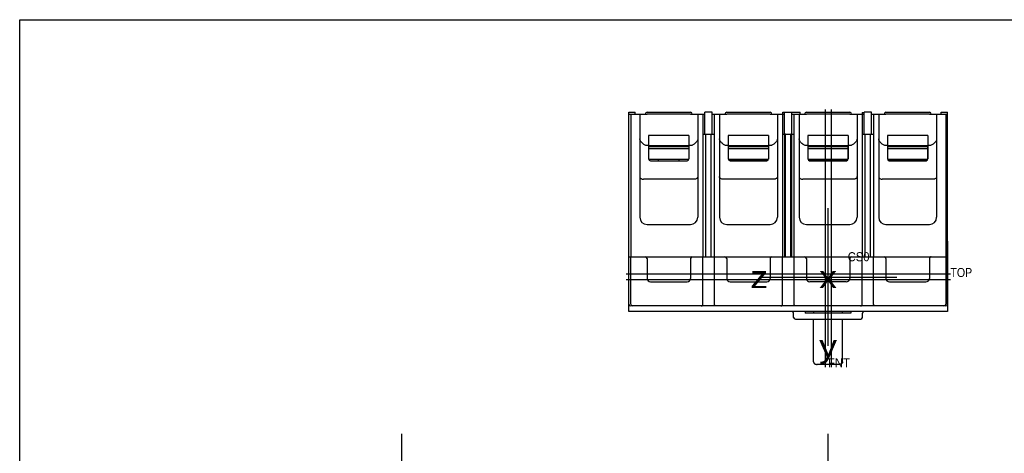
# Model space of a CAD drawing. Extents: x 0 to 34, y 0 to 22.
# Tile 2 of 5: x 0 to 17, y 14.5 to 22. Entities that reach past the tile are written whole.
import ezdxf
from ezdxf.enums import TextEntityAlignment as Align

# ---------------------------------------------------------------- set-up
doc = ezdxf.new("R2010")
doc.units = 0
doc.header["$LTSCALE"] = 1.87
doc.layers.get('0').update_dxf_attribs({"linetype": 'CONTINUOUS'})
doc.styles.add('TEXTSTYLE_0', font='txt', dxfattribs={"width": 0.8})

msp = doc.modelspace()

# ---------------------------------------------------------------- linework, layer by layer
at = {"color": 7, "linetype": 'CONTINUOUS'}
for p, q in [((0, 0), (0, 22)), ((0, 22), (34, 22))]:
    msp.add_line(p, q, dxfattribs=at)
at = {"color": 6, "linetype": 'CONTINUOUS'}
for p, q in [((10.519, 17.909), (10.519, 20.403)), ((10.519, 20.403), (10.629, 20.403)), ((10.629, 20.372), (10.629, 20.403)), ((10.832, 20.403), (11.582, 20.403)), ((11.831, 20.022), (11.831, 20.403)), ((11.956, 20.403), (11.831, 20.403)), ((11.956, 20.022), (11.956, 20.403)), ((12.207, 20.403), (12.957, 20.403)), ((13.177, 20.372), (13.177, 20.403)), ((13.177, 20.403), (13.474, 20.403)), ((13.206, 20.022), (13.206, 20.403)), ((13.331, 20.022), (13.331, 20.403)), ((13.474, 20.372), (13.474, 20.403)), ((13.582, 20.403), (14.332, 20.403)), ((14.581, 20.022), (14.581, 20.403)), ((14.706, 20.403), (14.581, 20.403)), ((14.706, 20.022), (14.706, 20.403)), ((14.957, 20.403), (15.707, 20.403)), ((15.91, 20.403), (16.019, 20.403)), ((15.91, 20.372), (15.91, 20.403)), ((16.019, 17.909), (16.019, 20.403)), ((10.519, 20.372), (10.707, 20.372)), ((10.55, 20.372), (10.55, 17.909)), ((10.707, 20.372), (10.707, 18.591)), ((11.582, 20.372), (10.832, 20.372)), ((11.707, 20.372), (11.707, 18.591)), ((11.707, 20.372), (11.831, 20.372)), ((11.795, 20.372), (11.795, 17.909)), ((11.956, 20.372), (12.082, 20.372)), ((11.993, 20.372), (11.993, 17.909)), ((12.082, 20.372), (12.082, 18.591)), ((12.957, 20.372), (12.207, 20.372)), ((13.082, 20.372), (13.082, 18.591)), ((13.082, 20.372), (13.206, 20.372)), ((13.17, 20.372), (13.17, 17.909)), ((13.331, 20.372), (13.457, 20.372)), ((13.368, 20.372), (13.368, 17.909)), ((13.457, 20.372), (13.457, 18.591)), ((14.332, 20.372), (13.582, 20.372)), ((14.457, 20.372), (14.457, 18.591)), ((14.457, 20.372), (14.581, 20.372)), ((14.545, 20.372), (14.545, 17.909)), ((14.547, 20.398), (14.547, 20.372)), ((14.547, 20.398), (14.581, 20.398)), ((14.706, 20.372), (14.832, 20.372)), ((14.743, 20.372), (14.743, 17.909)), ((14.832, 20.372), (14.832, 18.591)), ((15.707, 20.372), (14.957, 20.372)), ((15.832, 20.372), (16.019, 20.372)), ((15.832, 20.372), (15.832, 18.591)), ((15.988, 20.372), (15.988, 17.909)), ((10.859, 20.001), (10.859, 19.597)), ((11.554, 20.001), (10.859, 20.001)), ((11.554, 20.001), (11.554, 19.597)), ((11.795, 20.022), (11.993, 20.022)), ((11.847, 17.909), (11.847, 20.022)), ((11.941, 17.909), (11.941, 20.022)), ((12.234, 20.001), (12.234, 19.597)), ((12.929, 20.001), (12.234, 20.001)), ((12.929, 20.001), (12.929, 19.597)), ((13.17, 20.022), (13.208, 20.022)), ((13.222, 17.909), (13.222, 20.022)), ((13.222, 20.022), (13.316, 20.022)), ((13.316, 17.909), (13.316, 20.022)), ((13.33, 20.022), (13.368, 20.022)), ((13.609, 20.001), (13.609, 19.597)), ((14.304, 20.001), (13.609, 20.001)), ((14.304, 20.001), (14.304, 19.597)), ((14.545, 20.022), (14.743, 20.022)), ((14.597, 17.909), (14.597, 20.022)), ((14.691, 17.909), (14.691, 20.022)), ((14.984, 20.001), (14.984, 19.597)), ((15.679, 20.001), (14.984, 20.001)), ((15.679, 20.001), (15.679, 19.597)), ((10.859, 19.829), (10.832, 19.829)), ((10.859, 19.807), (10.863, 19.807)), ((10.863, 19.591), (10.863, 19.807)), ((10.863, 19.779), (11.551, 19.779)), ((11.518, 19.824), (10.896, 19.824)), ((11.551, 19.807), (11.551, 19.591)), ((11.554, 19.807), (11.551, 19.807)), ((11.582, 19.829), (11.554, 19.829)), ((12.234, 19.829), (12.207, 19.829)), ((12.234, 19.807), (12.238, 19.807)), ((12.234, 19.778), (12.238, 19.778)), ((12.238, 19.591), (12.238, 19.807)), ((12.238, 19.779), (12.926, 19.779)), ((12.893, 19.824), (12.271, 19.824)), ((12.926, 19.807), (12.926, 19.591)), ((12.929, 19.807), (12.926, 19.807)), ((12.926, 19.778), (12.929, 19.778)), ((12.957, 19.829), (12.929, 19.829)), ((13.609, 19.829), (13.582, 19.829)), ((13.609, 19.807), (13.613, 19.807)), ((13.609, 19.778), (13.613, 19.778)), ((13.613, 19.591), (13.613, 19.807)), ((13.613, 19.779), (14.301, 19.779)), ((14.268, 19.824), (13.646, 19.824)), ((14.301, 19.807), (14.301, 19.591)), ((14.304, 19.807), (14.301, 19.807)), ((14.301, 19.778), (14.304, 19.778)), ((14.332, 19.829), (14.304, 19.829)), ((14.984, 19.829), (14.957, 19.829)), ((14.984, 19.807), (14.988, 19.807)), ((14.984, 19.778), (14.988, 19.778)), ((14.988, 19.591), (14.988, 19.807)), ((14.988, 19.779), (15.676, 19.779)), ((15.643, 19.824), (15.021, 19.824)), ((15.679, 19.807), (15.676, 19.807)), ((15.676, 19.807), (15.676, 19.591)), ((15.676, 19.778), (15.679, 19.778)), ((15.707, 19.829), (15.679, 19.829)), ((10.859, 19.696), (10.863, 19.696)), ((10.863, 19.591), (11.551, 19.591)), ((11.027, 19.567), (11.027, 19.591)), ((11.387, 19.567), (11.387, 19.591)), ((11.551, 19.696), (11.554, 19.696)), ((12.238, 19.591), (12.926, 19.591)), ((13.613, 19.591), (14.301, 19.591)), ((14.988, 19.591), (15.676, 19.591)), ((11.645, 19.247), (10.769, 19.247)), ((13.02, 19.247), (12.144, 19.247)), ((14.395, 19.247), (13.519, 19.247)), ((15.77, 19.247), (14.894, 19.247)), ((10.832, 18.466), (11.582, 18.466)), ((12.207, 18.466), (12.957, 18.466)), ((13.582, 18.466), (14.332, 18.466)), ((14.957, 18.466), (15.707, 18.466)), ((10.519, 17.909), (13.208, 17.909)), ((10.519, 16.963), (10.519, 17.907)), ((10.519, 17.907), (10.814, 17.907)), ((10.55, 17.089), (10.55, 17.907)), ((10.653, 17.909), (10.653, 17.907)), ((10.719, 17.907), (10.719, 17.909)), ((10.769, 17.907), (10.769, 17.909)), ((10.817, 17.909), (10.817, 17.903)), ((10.832, 17.877), (10.832, 17.534)), ((11.582, 17.877), (11.582, 17.534)), ((11.598, 17.909), (11.598, 17.903)), ((11.612, 17.907), (12.177, 17.907)), ((11.796, 17.089), (11.796, 17.907)), ((11.815, 17.907), (11.815, 17.909)), ((11.994, 17.089), (11.994, 17.907)), ((12.095, 17.907), (12.095, 17.909)), ((12.192, 17.909), (12.192, 17.903)), ((12.207, 17.877), (12.207, 17.534)), ((12.957, 17.877), (12.957, 17.534)), ((12.973, 17.909), (12.973, 17.903)), ((12.987, 17.907), (13.552, 17.907)), ((13.069, 17.909), (13.069, 17.907)), ((13.171, 17.089), (13.171, 17.907)), ((13.222, 17.909), (13.316, 17.909)), ((13.33, 17.909), (16.019, 17.909)), ((13.369, 17.089), (13.369, 17.907)), ((13.377, 17.909), (13.377, 17.907)), ((13.567, 17.909), (13.567, 17.903)), ((13.582, 17.877), (13.582, 17.534)), ((14.332, 17.877), (14.332, 17.534)), ((14.348, 17.909), (14.348, 17.903)), ((14.362, 17.907), (14.927, 17.907)), ((14.537, 17.907), (14.537, 17.909)), ((14.546, 17.089), (14.546, 17.907)), ((14.744, 17.089), (14.744, 17.907)), ((14.845, 17.907), (14.845, 17.909)), ((14.942, 17.909), (14.942, 17.903)), ((14.957, 17.877), (14.957, 17.534)), ((15.707, 17.877), (15.707, 17.534)), ((15.723, 17.909), (15.723, 17.903)), ((15.725, 17.907), (16.019, 17.907)), ((15.769, 17.909), (15.769, 17.907)), ((15.82, 17.909), (15.82, 17.907)), ((15.887, 17.909), (15.887, 17.907)), ((15.988, 17.907), (15.988, 17.089)), ((16.019, 17.907), (16.019, 16.963)), ((10.892, 17.474), (11.522, 17.474)), ((12.267, 17.474), (12.897, 17.474)), ((14.272, 17.474), (13.642, 17.474)), ((15.017, 17.474), (15.647, 17.474)), ((16.02, 17.219), (16.02, 17.02)), ((15.989, 17.059), (10.549, 17.059)), ((16.02, 17.02), (16.019, 17.02)), ((16.02, 17.089), (16.02, 16.967)), ((16.019, 16.963), (10.519, 16.963)), ((13.363, 16.863), (13.363, 16.933)), ((13.393, 16.833), (14.521, 16.833)), ((13.707, 16.963), (13.707, 16.933)), ((13.707, 16.094), (13.707, 16.833)), ((14.207, 16.933), (14.207, 16.963)), ((14.207, 16.094), (14.207, 16.833)), ((14.551, 16.863), (14.551, 16.933)), ((16.02, 16.967), (16.02, 16.967)), ((14.145, 16.05), (13.769, 16.05))]:
    msp.add_line(p, q, dxfattribs=at)
at = {"color": 2, "linetype": 'CONTINUOUS'}
for p, q in [((13.906, 20.453), (13.906, 16.001)), ((10.707, 20.372), (10.832, 20.372)), ((11.582, 20.372), (11.707, 20.372)), ((12.082, 20.372), (12.207, 20.372)), ((12.957, 20.372), (13.082, 20.372)), ((13.457, 20.372), (13.582, 20.372)), ((14.332, 20.372), (14.457, 20.372)), ((14.832, 20.372), (14.957, 20.372)), ((15.707, 20.372), (15.832, 20.372)), ((13.208, 17.909), (13.208, 20.022)), ((13.222, 20.022), (13.208, 20.022)), ((13.33, 20.022), (13.316, 20.022)), ((13.33, 17.909), (13.33, 20.022)), ((10.863, 19.807), (10.863, 19.814)), ((11.551, 19.807), (10.863, 19.807)), ((11.551, 19.807), (11.551, 19.814)), ((12.238, 19.807), (12.238, 19.814)), ((12.926, 19.807), (12.238, 19.807)), ((12.926, 19.807), (12.926, 19.814)), ((13.613, 19.807), (13.613, 19.814)), ((14.301, 19.807), (13.613, 19.807)), ((14.301, 19.807), (14.301, 19.814)), ((14.988, 19.807), (14.988, 19.814)), ((15.676, 19.807), (14.988, 19.807)), ((15.676, 19.807), (15.676, 19.814)), ((10.889, 19.567), (11.524, 19.567)), ((12.238, 19.653), (12.234, 19.653)), ((12.236, 19.588), (12.928, 19.588)), ((12.264, 19.567), (12.899, 19.567)), ((12.929, 19.653), (12.926, 19.653)), ((13.613, 19.653), (13.609, 19.653)), ((13.611, 19.588), (14.303, 19.588)), ((13.639, 19.567), (14.274, 19.567)), ((14.304, 19.653), (14.301, 19.653)), ((14.988, 19.653), (14.984, 19.653)), ((14.986, 19.588), (15.678, 19.588)), ((15.014, 19.567), (15.649, 19.567)), ((15.679, 19.653), (15.676, 19.653)), ((13.957, 16.369), (13.957, 18.749)), ((13.208, 18.262), (13.222, 18.262)), ((13.316, 18.262), (13.33, 18.262)), ((13.317, 18.244), (13.316, 18.244)), ((16.02, 17.089), (16.02, 18.188)), ((16.02, 18.179), (16.02, 17.219)), ((10.519, 17.909), (10.519, 17.907)), ((10.689, 17.907), (10.689, 17.909)), ((11.833, 17.907), (11.833, 17.909)), ((11.958, 17.907), (11.958, 17.909)), ((13.207, 17.907), (13.207, 17.909)), ((13.222, 17.909), (13.208, 17.909)), ((13.33, 17.909), (13.316, 17.909)), ((13.332, 17.907), (13.332, 17.909)), ((14.582, 17.907), (14.582, 17.909)), ((14.707, 17.907), (14.707, 17.909)), ((15.85, 17.909), (15.85, 17.907)), ((16.019, 17.909), (16.019, 17.907)), ((12.767, 17.559), (15.147, 17.559)), ((16.02, 17.559), (16.019, 17.559)), ((16.07, 17.508), (10.47, 17.508)), ((16.02, 17.219), (16.019, 17.219)), ((16.02, 17.089), (16.02, 17.089)), ((16.02, 17.02), (16.02, 16.967)), ((13.563, 16.963), (13.563, 16.933)), ((14.351, 16.933), (13.563, 16.933)), ((14.351, 16.963), (14.351, 16.933)), ((16.02, 16.967), (16.019, 16.967)), ((6.598, 12.47), (6.598, 14.85)), ((13.957, 12.47), (13.957, 14.85))]:
    msp.add_line(p, q, dxfattribs=at)
at = {"color": 1, "linetype": 'CONTINUOUS'}
for p, q in [((14.008, 20.453), (14.008, 16.001)), ((16.07, 17.61), (10.47, 17.61))]:
    msp.add_line(p, q, dxfattribs=at)
at = {"color": 6, "linetype": 'CONTINUOUS'}
for centre, radius, start, end in [((10.832, 20.372), 0.031, 90, 180), ((11.582, 20.372), 0.031, 0, 90), ((12.207, 20.372), 0.031, 90, 180), ((12.957, 20.372), 0.031, 0, 90), ((13.582, 20.372), 0.031, 90, 180), ((14.332, 20.372), 0.031, 0, 90), ((14.957, 20.372), 0.031, 90, 180), ((15.707, 20.372), 0.031, 0, 90), ((10.896, 19.762), 0.062, 90, 126.6392), ((11.518, 19.762), 0.062, 54.5041, 90), ((12.271, 19.762), 0.062, 90, 126.6392), ((12.893, 19.762), 0.062, 54.5041, 90), ((13.646, 19.762), 0.062, 90, 126.6392), ((14.268, 19.762), 0.062, 54.5041, 90), ((15.021, 19.762), 0.062, 90, 126.6392), ((15.643, 19.762), 0.062, 54.5041, 90), ((10.832, 18.591), 0.125, 180, 270), ((11.582, 18.591), 0.125, 270, 360), ((12.207, 18.591), 0.125, 180, 270), ((12.957, 18.591), 0.125, 270, 360), ((13.582, 18.591), 0.125, 180, 270), ((14.332, 18.591), 0.125, 270, 360), ((14.957, 18.591), 0.125, 180, 270), ((15.707, 18.591), 0.125, 270, 360), ((10.802, 17.877), 0.03, 0, 90), ((10.814, 17.877), 0.03, 85.2153, 90), ((11.612, 17.877), 0.03, 90, 180), ((12.177, 17.877), 0.03, 0, 90), ((12.987, 17.877), 0.03, 90, 180), ((13.552, 17.877), 0.03, 0, 90), ((14.362, 17.877), 0.03, 90, 180), ((14.927, 17.877), 0.03, 0, 90), ((15.737, 17.877), 0.03, 90, 180), ((15.725, 17.877), 0.03, 90, 94.7847), ((10.892, 17.534), 0.06, 180, 270), ((11.522, 17.534), 0.06, 270, 360), ((12.267, 17.534), 0.06, 180, 270), ((12.897, 17.534), 0.06, 270, 360), ((13.642, 17.534), 0.06, 180, 270), ((14.272, 17.534), 0.06, 270, 360), ((15.017, 17.534), 0.06, 180, 270), ((15.647, 17.534), 0.06, 270, 360), ((10.549, 17.089), 0.03, 180, 270), ((10.58, 17.089), 0.03, 180, 270), ((15.958, 17.089), 0.03, 270, 360), ((15.989, 17.089), 0.03, 270, 360), ((13.393, 16.863), 0.03, 180, 270), ((14.521, 16.863), 0.03, 270, 360), ((14.581, 16.933), 0.03, 90, 180)]:
    msp.add_arc(centre, radius, start, end, dxfattribs=at)
at = {"color": 2, "linetype": 'CONTINUOUS'}
for centre, radius, start, end in [((10.889, 19.597), 0.03, 180, 270), ((11.524, 19.597), 0.03, 270, 360), ((12.264, 19.597), 0.03, 180, 270), ((12.899, 19.597), 0.03, 270, 360), ((13.639, 19.597), 0.03, 180, 270), ((14.274, 19.597), 0.03, 270, 360), ((15.014, 19.597), 0.03, 180, 270), ((15.649, 19.597), 0.03, 270, 360), ((13.222, 18.229), 0.015, 90, 156.6831), ((13.317, 18.229), 0.015, 30.2761, 90), ((13.333, 16.933), 0.03, 0, 90)]:
    msp.add_arc(centre, radius, start, end, dxfattribs=at)
at = {"color": 6, "linetype": 'CONTINUOUS'}
for points, knots in [([(10.769, 19.853), (10.761, 19.86), (10.745, 19.874), (10.724, 19.896), (10.71, 19.919), (10.707, 19.936), (10.707, 19.944)], [0, 0, 0, 0, 0.290265, 0.555534, 0.789295, 1, 1, 1, 1]), ([(11.707, 19.944), (11.707, 19.936), (11.704, 19.919), (11.69, 19.896), (11.67, 19.874), (11.654, 19.86), (11.645, 19.853)], [0, 0, 0, 0, 0.210705, 0.444466, 0.709735, 1, 1, 1, 1]), ([(12.144, 19.853), (12.136, 19.86), (12.12, 19.874), (12.099, 19.896), (12.085, 19.919), (12.082, 19.936), (12.082, 19.944)], [0, 0, 0, 0, 0.290265, 0.555534, 0.789295, 1, 1, 1, 1]), ([(13.082, 19.944), (13.082, 19.936), (13.079, 19.919), (13.065, 19.896), (13.045, 19.874), (13.029, 19.86), (13.02, 19.853)], [0, 0, 0, 0, 0.210705, 0.444466, 0.709735, 1, 1, 1, 1]), ([(13.519, 19.853), (13.511, 19.86), (13.495, 19.874), (13.474, 19.896), (13.46, 19.919), (13.457, 19.936), (13.457, 19.944)], [0, 0, 0, 0, 0.290265, 0.555534, 0.789295, 1, 1, 1, 1]), ([(14.457, 19.944), (14.457, 19.936), (14.454, 19.919), (14.44, 19.896), (14.42, 19.874), (14.404, 19.86), (14.395, 19.853)], [0, 0, 0, 0, 0.210705, 0.444466, 0.709735, 1, 1, 1, 1]), ([(14.894, 19.853), (14.886, 19.86), (14.87, 19.874), (14.849, 19.896), (14.835, 19.919), (14.832, 19.936), (14.832, 19.944)], [0, 0, 0, 0, 0.290265, 0.555534, 0.789295, 1, 1, 1, 1]), ([(15.832, 19.944), (15.832, 19.936), (15.829, 19.919), (15.815, 19.896), (15.795, 19.874), (15.779, 19.86), (15.77, 19.853)], [0, 0, 0, 0, 0.210705, 0.444466, 0.709735, 1, 1, 1, 1]), ([(10.832, 19.829), (10.825, 19.829), (10.81, 19.831), (10.789, 19.839), (10.775, 19.848), (10.769, 19.853)], [0, 0, 0, 0, 0.309784, 0.638656, 1, 1, 1, 1]), ([(11.645, 19.853), (11.639, 19.848), (11.625, 19.839), (11.604, 19.831), (11.589, 19.829), (11.582, 19.829)], [0, 0, 0, 0, 0.361344, 0.690216, 1, 1, 1, 1]), ([(12.207, 19.829), (12.2, 19.829), (12.185, 19.831), (12.164, 19.839), (12.15, 19.848), (12.144, 19.853)], [0, 0, 0, 0, 0.309784, 0.638656, 1, 1, 1, 1]), ([(13.02, 19.853), (13.014, 19.848), (13, 19.839), (12.979, 19.831), (12.964, 19.829), (12.957, 19.829)], [0, 0, 0, 0, 0.361344, 0.690216, 1, 1, 1, 1]), ([(13.582, 19.829), (13.575, 19.829), (13.56, 19.831), (13.539, 19.839), (13.525, 19.848), (13.519, 19.853)], [0, 0, 0, 0, 0.309784, 0.638656, 1, 1, 1, 1]), ([(14.395, 19.853), (14.389, 19.848), (14.375, 19.839), (14.354, 19.831), (14.339, 19.829), (14.332, 19.829)], [0, 0, 0, 0, 0.361344, 0.690216, 1, 1, 1, 1]), ([(14.957, 19.829), (14.95, 19.829), (14.935, 19.831), (14.914, 19.839), (14.9, 19.848), (14.894, 19.853)], [0, 0, 0, 0, 0.309784, 0.638656, 1, 1, 1, 1]), ([(15.77, 19.853), (15.764, 19.848), (15.75, 19.839), (15.729, 19.831), (15.714, 19.829), (15.707, 19.829)], [0, 0, 0, 0, 0.361344, 0.690216, 1, 1, 1, 1]), ([(10.707, 19.292), (10.707, 19.288), (10.708, 19.278), (10.715, 19.265), (10.729, 19.255), (10.747, 19.249), (10.762, 19.247), (10.769, 19.247)], [0, 0, 0, 0, 0.161556, 0.324754, 0.510919, 0.736549, 1, 1, 1, 1]), ([(11.707, 19.292), (11.707, 19.288), (11.706, 19.278), (11.699, 19.265), (11.685, 19.255), (11.667, 19.249), (11.653, 19.247), (11.645, 19.247)], [0, 0, 0, 0, 0.161556, 0.324754, 0.510919, 0.736549, 1, 1, 1, 1]), ([(12.144, 19.247), (12.137, 19.247), (12.122, 19.249), (12.104, 19.255), (12.09, 19.265), (12.083, 19.278), (12.082, 19.288), (12.082, 19.292)], [0, 0, 0, 0, 0.263451, 0.489081, 0.675246, 0.838444, 1, 1, 1, 1]), ([(13.082, 19.292), (13.082, 19.288), (13.081, 19.278), (13.074, 19.265), (13.06, 19.255), (13.042, 19.249), (13.028, 19.247), (13.02, 19.247)], [0, 0, 0, 0, 0.161556, 0.324754, 0.510919, 0.736549, 1, 1, 1, 1]), ([(13.457, 19.292), (13.457, 19.288), (13.458, 19.278), (13.465, 19.265), (13.479, 19.255), (13.497, 19.249), (13.512, 19.247), (13.519, 19.247)], [0, 0, 0, 0, 0.161556, 0.324754, 0.510919, 0.736549, 1, 1, 1, 1]), ([(14.457, 19.292), (14.457, 19.288), (14.456, 19.278), (14.449, 19.265), (14.435, 19.255), (14.417, 19.249), (14.403, 19.247), (14.395, 19.247)], [0, 0, 0, 0, 0.161556, 0.324754, 0.510919, 0.736549, 1, 1, 1, 1]), ([(14.832, 19.292), (14.832, 19.288), (14.833, 19.278), (14.84, 19.265), (14.854, 19.255), (14.872, 19.249), (14.887, 19.247), (14.894, 19.247)], [0, 0, 0, 0, 0.161556, 0.324754, 0.510919, 0.736549, 1, 1, 1, 1]), ([(15.832, 19.292), (15.832, 19.288), (15.831, 19.278), (15.824, 19.265), (15.81, 19.255), (15.792, 19.249), (15.778, 19.247), (15.77, 19.247)], [0, 0, 0, 0, 0.161556, 0.324754, 0.510919, 0.736549, 1, 1, 1, 1]), ([(11.766, 17.059), (11.767, 17.059), (11.769, 17.059), (11.773, 17.06), (11.776, 17.061), (11.779, 17.062), (11.782, 17.064), (11.784, 17.065), (11.787, 17.067), (11.789, 17.069), (11.791, 17.072), (11.792, 17.075), (11.794, 17.078), (11.795, 17.081), (11.796, 17.084), (11.796, 17.087), (11.796, 17.089), (11.796, 17.089)], [0, 0, 0, 0, 0.072562, 0.144907, 0.212861, 0.279752, 0.350028, 0.412771, 0.475212, 0.541893, 0.61364, 0.678081, 0.746722, 0.815761, 0.886972, 0.959669, 1, 1, 1, 1]), ([(12.024, 17.059), (12.023, 17.059), (12.021, 17.059), (12.018, 17.06), (12.015, 17.061), (12.012, 17.062), (12.009, 17.063), (12.007, 17.065), (12.004, 17.067), (12.002, 17.069), (12, 17.072), (11.998, 17.075), (11.996, 17.078), (11.995, 17.082), (11.994, 17.086), (11.994, 17.088), (11.994, 17.089)], [0, 0, 0, 0, 0.064911, 0.136564, 0.203845, 0.263206, 0.326554, 0.394515, 0.46308, 0.532434, 0.605163, 0.680028, 0.765677, 0.851694, 0.927825, 1, 1, 1, 1]), ([(13.141, 17.059), (13.142, 17.059), (13.144, 17.059), (13.148, 17.06), (13.151, 17.061), (13.154, 17.062), (13.157, 17.064), (13.159, 17.065), (13.162, 17.067), (13.164, 17.069), (13.166, 17.072), (13.167, 17.075), (13.169, 17.078), (13.17, 17.081), (13.171, 17.084), (13.171, 17.087), (13.171, 17.089), (13.171, 17.089)], [0, 0, 0, 0, 0.072562, 0.144907, 0.212861, 0.279752, 0.350028, 0.412771, 0.475212, 0.541893, 0.61364, 0.678081, 0.746722, 0.815761, 0.886972, 0.959669, 1, 1, 1, 1]), ([(13.399, 17.059), (13.398, 17.059), (13.396, 17.059), (13.393, 17.06), (13.39, 17.061), (13.387, 17.062), (13.384, 17.063), (13.382, 17.065), (13.379, 17.067), (13.377, 17.069), (13.375, 17.072), (13.373, 17.075), (13.371, 17.078), (13.37, 17.082), (13.369, 17.086), (13.369, 17.088), (13.369, 17.089)], [0, 0, 0, 0, 0.064911, 0.136564, 0.203845, 0.263206, 0.326554, 0.394515, 0.46308, 0.532434, 0.605163, 0.680028, 0.765677, 0.851694, 0.927825, 1, 1, 1, 1]), ([(14.516, 17.059), (14.517, 17.059), (14.519, 17.059), (14.523, 17.06), (14.526, 17.061), (14.529, 17.062), (14.532, 17.064), (14.534, 17.065), (14.537, 17.067), (14.539, 17.069), (14.541, 17.072), (14.542, 17.075), (14.544, 17.078), (14.545, 17.081), (14.546, 17.084), (14.546, 17.087), (14.546, 17.089), (14.546, 17.089)], [0, 0, 0, 0, 0.072562, 0.144907, 0.212861, 0.279752, 0.350028, 0.412771, 0.475212, 0.541893, 0.61364, 0.678081, 0.746722, 0.815761, 0.886972, 0.959669, 1, 1, 1, 1]), ([(14.774, 17.059), (14.773, 17.059), (14.771, 17.059), (14.768, 17.06), (14.765, 17.061), (14.762, 17.062), (14.759, 17.063), (14.757, 17.065), (14.754, 17.067), (14.752, 17.069), (14.75, 17.072), (14.748, 17.075), (14.746, 17.078), (14.745, 17.082), (14.744, 17.086), (14.744, 17.088), (14.744, 17.089)], [0, 0, 0, 0, 0.064911, 0.136564, 0.203845, 0.263206, 0.326554, 0.394515, 0.46308, 0.532434, 0.605163, 0.680028, 0.765677, 0.851694, 0.927825, 1, 1, 1, 1]), ([(13.707, 16.094), (13.707, 16.092), (13.707, 16.089), (13.708, 16.085), (13.709, 16.081), (13.711, 16.077), (13.713, 16.073), (13.716, 16.069), (13.72, 16.065), (13.724, 16.062), (13.729, 16.059), (13.734, 16.057), (13.74, 16.054), (13.746, 16.053), (13.752, 16.052), (13.758, 16.051), (13.763, 16.05), (13.767, 16.05), (13.769, 16.05)], [0, 0, 0, 0, 0.049358, 0.098772, 0.147931, 0.201667, 0.256233, 0.311651, 0.377333, 0.440303, 0.501898, 0.57558, 0.648935, 0.722656, 0.795029, 0.865077, 0.933829, 1, 1, 1, 1]), ([(14.207, 16.094), (14.207, 16.092), (14.207, 16.089), (14.206, 16.085), (14.205, 16.081), (14.203, 16.077), (14.201, 16.073), (14.198, 16.069), (14.194, 16.065), (14.19, 16.062), (14.185, 16.059), (14.18, 16.057), (14.174, 16.054), (14.168, 16.053), (14.162, 16.052), (14.156, 16.051), (14.151, 16.05), (14.147, 16.05), (14.145, 16.05)], [0, 0, 0, 0, 0.049358, 0.098772, 0.147931, 0.201667, 0.256233, 0.311651, 0.377333, 0.440303, 0.501898, 0.57558, 0.648935, 0.722656, 0.795029, 0.865077, 0.933829, 1, 1, 1, 1])]:
    msp.add_open_spline(points, degree=3, knots=knots, dxfattribs=at)

# ---------------------------------------------------------------- texts
at = {"color": 7, "linetype": 'CONTINUOUS', "style": 'TEXTSTYLE_0'}
for s, height, p, p2 in [('CS0', 0.1562, (14.297, 17.831), (14.672, 17.831)), ('z', 0.384, (12.613, 17.367), (12.921, 17.367)), ('x', 0.384, (13.803, 17.367), (14.111, 17.367)), ('y', 0.384, (13.803, 16.177), (14.111, 16.177))]:
    msp.add_text(s, height=height, dxfattribs=at).set_placement(p, p2, align=Align.FIT)
at = {"color": 2, "linetype": 'CONTINUOUS', "style": 'TEXTSTYLE_0'}
for s, p, p2 in [('TOP', (16.07, 17.559), (16.445, 17.559)), ('FNT', (13.957, 16.001), (14.332, 16.001))]:
    msp.add_text(s, height=0.1562, dxfattribs=at).set_placement(p, p2, align=Align.FIT)

doc.saveas('drawing.dxf')
